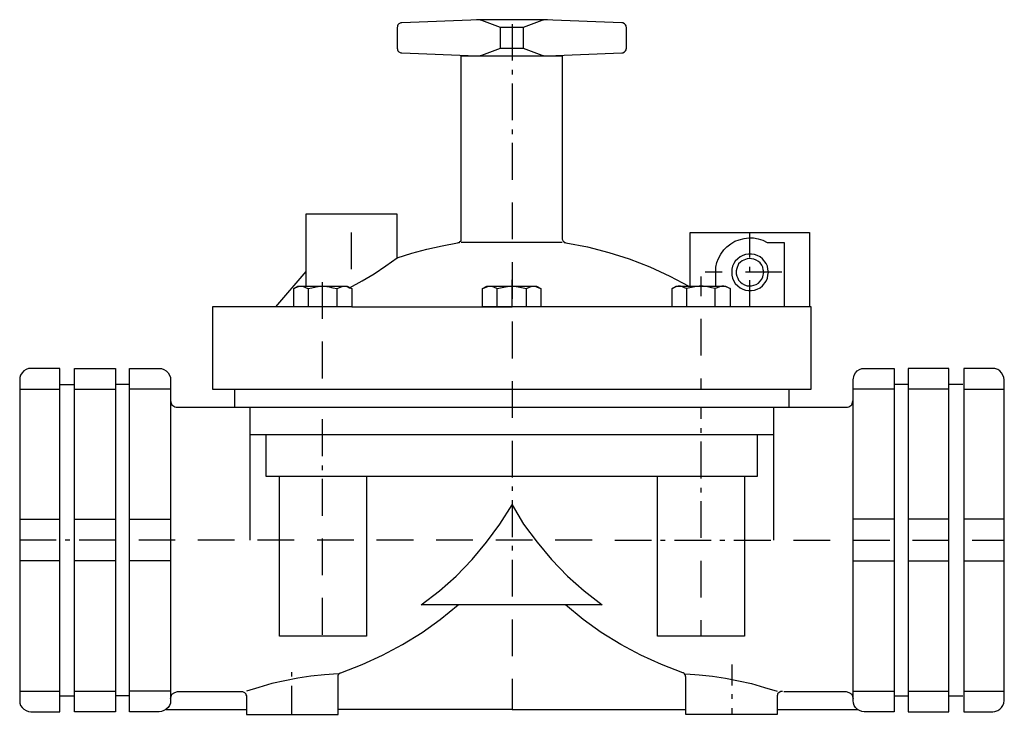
# Model space of a CAD drawing. Extents: x 50 to 150, y 124 to 194.
import ezdxf

# ---------------------------------------------------------------- set-up
doc = ezdxf.new("R2010")
doc.units = 0
doc.header["$MEASUREMENT"] = 0
doc.layers.get('0').update_dxf_attribs({"linetype": 'CONTINUOUS'})

# ---------------------------------------------------------------- blocks, each defined once
blk = doc.blocks.new('75T', base_point=(3.94, 6.25))
at = {"color": 7, "linetype": 'CONTINUOUS'}
for points in [[(98.82, 191.23), (101.13, 191.23), (103.02, 190.52), (103.07, 190.47), (103.17, 190.47), (103.26, 190.43), (103.59, 190.43), (111.15, 190.76), (111.25, 190.76), (111.44, 190.85), (111.53, 190.95), (111.58, 191.04), (111.58, 191.13), (111.63, 191.23), (111.63, 193.31), (111.58, 193.4), (111.58, 193.5), (111.53, 193.59), (111.44, 193.69), (111.25, 193.78), (111.15, 193.78), (103.26, 194.11), (96.69, 194.11), (88.8, 193.78), (88.71, 193.78), (88.52, 193.69), (88.42, 193.59), (88.37, 193.5), (88.37, 193.4), (88.33, 193.31), (88.33, 191.23), (88.37, 191.13), (88.37, 191.04), (88.42, 190.95), (88.52, 190.85), (88.71, 190.76), (88.8, 190.76), (96.41, 190.43), (96.69, 190.43), (96.79, 190.47), (96.88, 190.47), (96.93, 190.52), (98.82, 191.23), (98.82, 193.31), (96.93, 194.02), (96.88, 194.06), (96.79, 194.06), (96.69, 194.11), (96.41, 194.11)], [(103.59, 194.11), (103.26, 194.11), (103.17, 194.06), (103.07, 194.06), (103.02, 194.02), (101.13, 193.31), (98.82, 193.31)], [(100, 193.64), (100, 189.95)], [(101.13, 193.31), (101.13, 191.23)], [(88.33, 169.91), (89.84, 170.39), (91.35, 170.81), (92.91, 171.14), (94.47, 171.43), (94.57, 171.47), (94.66, 171.47), (94.71, 171.57), (94.8, 171.62), (94.85, 171.71), (94.85, 190.43), (105.1, 190.43), (105.1, 171.81), (105.2, 171.62), (105.25, 171.57), (105.29, 171.47), (105.39, 171.47), (105.48, 171.43), (107.66, 171.05), (109.83, 170.48), (111.91, 169.82), (113.99, 169.02), (116.02, 168.07), (117.96, 167.03)], [(100, 189.01), (100, 188.53)], [(100, 187.64), (100, 183.9)], [(100, 182.96), (100, 182.49)], [(100, 181.59), (100, 177.85)], [(100, 175.54), (100, 171.81)], [(83.51, 166.89), (84.78, 167.6), (86.01, 168.31), (87.19, 169.11), (88.33, 169.91), (88.33, 174.36), (79.06, 174.36), (79.06, 167.03)], [(83.7, 168.78), (83.7, 172.51)], [(118.1, 167.03), (118.1, 172.51), (130.2, 172.51), (130.2, 164.95)], [(124.15, 169.96), (124.15, 172.51)], [(105.1, 171.47), (94.85, 171.47)], [(120.7, 167.03), (120.7, 168.97), (120.79, 169.44), (120.98, 169.87), (121.22, 170.29), (121.5, 170.72), (121.83, 171.05), (122.21, 171.33), (122.64, 171.62), (123.06, 171.76), (123.58, 171.9), (124.05, 171.95), (124.53, 171.95), (125, 171.85), (125.47, 171.71), (125.9, 171.47), (127.65, 171.47), (127.65, 164.95)], [(100, 169.49), (100, 165.76)], [(124.15, 168.54), (124.15, 169.02)], [(79.06, 168.54), (75.99, 164.95)], [(119.19, 168.02), (119.19, 166.04)], [(121.36, 168.45), (119.61, 168.45)], [(127.41, 168.45), (123.72, 168.45)], [(77.84, 166.8), (77.98, 166.89), (78.21, 166.98), (78.45, 167.03), (78.69, 167.03), (78.88, 166.98), (79.11, 166.89), (79.3, 166.8), (79.68, 166.89), (80.1, 166.98), (80.53, 167.03), (80.95, 167.03), (81.43, 166.98), (81.81, 166.89), (82.23, 166.8), (82.42, 166.89), (82.66, 166.98), (82.84, 167.03), (83.08, 167.03), (83.32, 166.98), (83.51, 166.89), (83.74, 166.8), (83.74, 164.95), (100, 164.95), (100, 167.69)], [(77.84, 164.95), (77.84, 166.8), (78.26, 167.03), (83.27, 167.03), (83.74, 166.8)], [(80.77, 163.72), (80.77, 167.46)], [(97.02, 166.8), (97.21, 166.89), (97.45, 166.98), (97.64, 167.03), (97.87, 167.03), (98.11, 166.98), (98.49, 166.8), (99.34, 166.98), (99.76, 167.03), (100.19, 167.03), (100.61, 166.98), (101.47, 166.8), (101.84, 166.98), (102.08, 167.03), (102.32, 167.03), (102.5, 166.98), (102.74, 166.89), (102.93, 166.8)], [(122.16, 166.8), (121.98, 166.89), (121.74, 166.98), (121.5, 167.03), (121.31, 167.03), (121.08, 166.98), (120.84, 166.89), (120.65, 166.8), (120.27, 166.89), (119.85, 166.98), (119.42, 167.03), (119, 167.03), (118.57, 166.98), (117.72, 166.8), (117.53, 166.89), (117.3, 166.98), (117.11, 167.03), (116.87, 167.03), (116.64, 166.98), (116.26, 166.8)], [(116.26, 164.95), (116.26, 166.8), (116.68, 167.03), (121.69, 167.03), (122.16, 166.8), (122.16, 164.95)], [(124.15, 164.95), (124.15, 167.65)], [(79.3, 166.8), (79.3, 164.95)], [(82.23, 164.95), (82.23, 166.8)], [(98.49, 164.95), (98.49, 166.8)], [(101.47, 164.95), (101.47, 166.8)], [(117.72, 166.8), (117.72, 164.95)], [(120.65, 164.95), (120.65, 166.8)], [(83.74, 164.95), (69.57, 164.95), (69.57, 156.59), (130.39, 156.59), (130.39, 164.95), (100, 164.95)], [(100, 163.44), (100, 159.71)], [(119.19, 163.72), (119.19, 159.99)], [(80.77, 157.67), (80.77, 161.41)], [(54.16, 157.06), (55.58, 157.06)], [(61.15, 157.06), (59.74, 157.06)], [(100, 157.39), (100, 153.66)], [(119.19, 157.67), (119.19, 156.59)], [(140.22, 157.06), (138.8, 157.06)], [(145.79, 157.06), (144.38, 157.06)], [(50, 156.59), (54.06, 156.59)], [(55.58, 156.59), (59.74, 156.59)], [(65.31, 156.59), (61.15, 156.59)], [(71.83, 156.59), (71.83, 154.74)], [(128.12, 156.59), (128.12, 154.74)], [(138.8, 156.59), (134.64, 156.59)], [(144.38, 156.59), (140.22, 156.59)], [(145.89, 156.59), (150, 156.59)], [(65.31, 155.45), (65.36, 155.26), (65.45, 154.98), (65.74, 154.79), (65.88, 154.74), (134.07, 154.74), (134.22, 154.79), (134.5, 154.98), (134.59, 155.26), (134.64, 155.45)], [(73.39, 154.74), (73.39, 141.23)], [(119.19, 154.74), (119.19, 153.56)], [(126.56, 154.74), (126.56, 141.23)], [(80.77, 149.78), (80.77, 153.52)], [(119.19, 152.62), (119.19, 152.15)], [(73.39, 151.96), (126.56, 151.96)], [(75, 151.96), (75, 147.75), (124.95, 147.75), (124.95, 151.96)], [(100, 151.34), (100, 147.61)], [(119.19, 151.25), (119.19, 147.51)], [(80.77, 148.36), (80.77, 148.84)], [(85.21, 147.75), (85.21, 131.49), (76.37, 131.49), (76.37, 147.75)], [(80.77, 143.73), (80.77, 147.47)], [(123.63, 147.75), (123.63, 131.49), (114.79, 131.49), (114.79, 147.75)], [(100, 146.71), (100, 146.24)], [(119.19, 146.57), (119.19, 146.1)], [(100, 145.29), (100, 141.56)], [(119.19, 145.2), (119.19, 141.47)], [(50, 143.36), (54.06, 143.36)], [(55.58, 143.36), (59.74, 143.36)], [(61.15, 143.36), (65.31, 143.36)], [(138.8, 143.36), (134.64, 143.36)], [(144.38, 143.36), (140.22, 143.36)], [(150, 143.36), (145.89, 143.36)], [(53.69, 141.23), (50, 141.23)], [(55.1, 141.23), (54.63, 141.23)], [(59.74, 141.23), (56.05, 141.23)], [(65.78, 141.23), (62.1, 141.23)], [(71.83, 141.23), (68.1, 141.23)], [(77.88, 141.23), (74.15, 141.23)], [(83.93, 141.23), (80.2, 141.23)], [(80.77, 137.68), (80.77, 141.42)], [(89.98, 141.23), (86.25, 141.23)], [(96.03, 141.23), (92.3, 141.23)], [(102.08, 141.23), (98.35, 141.23)], [(108.13, 141.23), (104.4, 141.23)], [(110.44, 141.23), (114.18, 141.23)], [(115.08, 141.23), (115.55, 141.23)], [(116.49, 141.23), (120.23, 141.23)], [(121.12, 141.23), (121.6, 141.23)], [(122.54, 141.23), (126.28, 141.23)], [(128.59, 141.23), (132.33, 141.23)], [(134.64, 141.23), (138.37, 141.23)], [(140.69, 141.23), (144.38, 141.23)], [(146.74, 141.23), (150, 141.23)], [(100, 140.66), (100, 140.19)], [(54.06, 139.15), (50, 139.15)], [(59.74, 139.15), (55.58, 139.15)], [(65.31, 139.15), (61.15, 139.15)], [(100, 139.24), (100, 135.51)], [(119.19, 139.15), (119.19, 135.42)], [(134.64, 139.15), (138.8, 139.15)], [(140.22, 139.15), (144.38, 139.15)], [(145.89, 139.15), (150, 139.15)], [(80.77, 131.64), (80.77, 135.37)], [(65.31, 125.16), (65.45, 125.59), (65.74, 125.78), (66.02, 125.87), (72.64, 125.87), (72.83, 125.78), (72.97, 125.63), (72.97, 125.54), (73.02, 125.44), (73.02, 123.55), (82.33, 123.55), (82.33, 127.52), (82.37, 127.57), (82.42, 127.67), (82.47, 127.71), (82.56, 127.76), (82.61, 127.76), (84.78, 128.61), (86.86, 129.56), (88.89, 130.64), (90.88, 131.87), (92.72, 133.19), (94.52, 134.66)], [(127.46, 125.87), (127.32, 125.87), (127.13, 125.78), (126.98, 125.63), (126.98, 125.54), (126.94, 125.44), (126.94, 123.55), (117.67, 123.55), (117.67, 127.33), (117.63, 127.43), (117.63, 127.52), (117.58, 127.57), (117.53, 127.67), (117.49, 127.71), (117.39, 127.76), (117.34, 127.76), (115.17, 128.61), (113.09, 129.56), (111.06, 130.64), (109.07, 131.87), (107.23, 133.19), (105.43, 134.66)], [(100, 133.19), (100, 129.46)], [(119.19, 133.1), (119.19, 131.49)], [(122.31, 128.61), (122.31, 126.48)], [(82.33, 127.67), (80.95, 127.57), (79.58, 127.43), (78.26, 127.24), (75.61, 126.67), (74.29, 126.29), (73.02, 125.92)], [(77.65, 127.38), (77.65, 127.85)], [(100, 127.15), (100, 124.03), (82.33, 124.03)], [(117.67, 127.67), (119, 127.57), (120.37, 127.43), (121.69, 127.24), (124.34, 126.67), (125.66, 126.29), (126.94, 125.92)], [(77.65, 123.55), (77.65, 126.44)], [(50, 125.92), (54.06, 125.92)], [(54.16, 125.44), (55.58, 125.44)], [(55.58, 125.92), (59.74, 125.92)], [(61.15, 125.44), (59.74, 125.44)], [(65.31, 125.92), (61.15, 125.92)], [(122.31, 125.59), (122.31, 125.11)], [(127.6, 125.87), (133.93, 125.87), (134.22, 125.78), (134.5, 125.59), (134.64, 125.16)], [(134.64, 125.92), (138.8, 125.92)], [(138.8, 125.44), (140.22, 125.44)], [(140.22, 125.92), (144.38, 125.92)], [(144.38, 125.44), (145.79, 125.44)], [(145.89, 125.92), (150, 125.92)], [(64.84, 124.03), (73.02, 124.03)], [(100, 124.03), (117.67, 124.03)], [(122.31, 124.17), (122.31, 123.55)], [(126.94, 124.03), (135.11, 124.03)]]:
    blk.add_lwpolyline(points, dxfattribs=at)
for points in [[(126.04, 168.45), (125.99, 168.78), (125.95, 169.06), (125.8, 169.35), (125.43, 169.82), (125.19, 170.01), (124.91, 170.15), (124.62, 170.25), (124.34, 170.29), (124.01, 170.29), (123.72, 170.25), (123.44, 170.15), (123.16, 170.01), (122.92, 169.82), (122.68, 169.58), (122.54, 169.35), (122.4, 169.06), (122.31, 168.78), (122.31, 168.17), (122.4, 167.84), (122.54, 167.55), (122.68, 167.32), (122.92, 167.08), (123.16, 166.89), (123.44, 166.75), (123.72, 166.65), (124.01, 166.61), (124.34, 166.61), (124.62, 166.65), (124.91, 166.75), (125.19, 166.89), (125.43, 167.08), (125.8, 167.55), (125.95, 167.84), (125.99, 168.17)], [(125.57, 168.45), (125.52, 168.69), (125.47, 168.97), (125.38, 169.16), (125.19, 169.4), (125.05, 169.54), (124.81, 169.68), (124.57, 169.77), (124.1, 169.87), (123.87, 169.82), (123.39, 169.63), (123.2, 169.49), (123.02, 169.3), (122.83, 168.83), (122.78, 168.59), (122.78, 168.31), (122.83, 168.07), (122.92, 167.84), (123.02, 167.65), (123.2, 167.46), (123.39, 167.32), (123.63, 167.17), (123.87, 167.08), (124.34, 167.08), (124.57, 167.13), (124.81, 167.22), (125.05, 167.36), (125.19, 167.55), (125.38, 167.74), (125.47, 167.98)], [(102.93, 164.95), (97.02, 164.95), (97.02, 166.8), (97.45, 167.03), (102.5, 167.03), (102.93, 166.8)], [(54.06, 158.67), (50.9, 158.67), (50.66, 158.57), (50.43, 158.43), (50.24, 158.24), (50.09, 158.01), (50, 157.77), (50, 124.69), (50.09, 124.45), (50.24, 124.26), (50.43, 124.07), (50.66, 123.93), (50.9, 123.84), (51.13, 123.79), (54.06, 123.79)], [(59.74, 123.79), (55.58, 123.79), (55.58, 158.67), (59.74, 158.67)], [(64.18, 158.67), (64.41, 158.67), (64.65, 158.57), (64.89, 158.43), (65.08, 158.24), (65.22, 158.01), (65.31, 157.77), (65.31, 124.69), (65.22, 124.45), (65.08, 124.26), (64.89, 124.07), (64.65, 123.93), (64.41, 123.84), (64.18, 123.79), (61.15, 123.79), (61.15, 158.67)], [(135.78, 123.79), (135.54, 123.84), (135.3, 123.93), (135.07, 124.07), (134.88, 124.26), (134.74, 124.45), (134.69, 124.69), (134.64, 124.97), (134.64, 157.53), (134.74, 158.01), (134.88, 158.24), (135.07, 158.43), (135.3, 158.57), (135.54, 158.67), (138.8, 158.67), (138.8, 123.79)], [(140.22, 123.79), (144.38, 123.79), (144.38, 158.67), (140.22, 158.67)], [(150, 124.97), (150, 157.53), (149.95, 157.77), (149.86, 158.01), (149.72, 158.24), (149.53, 158.43), (149.34, 158.57), (149.05, 158.67), (145.89, 158.67), (145.89, 123.79), (148.82, 123.79), (149.05, 123.84), (149.34, 123.93), (149.53, 124.07), (149.72, 124.26), (149.86, 124.45), (149.95, 124.69)], [(100, 134.66), (90.78, 134.66), (92.63, 136.08), (94.33, 137.59), (95.94, 139.29), (97.4, 141.04), (98.77, 142.88), (100, 144.82), (101.18, 142.88), (102.55, 141.04), (104.02, 139.29), (105.62, 137.59), (107.33, 136.08), (109.17, 134.66)]]:
    blk.add_lwpolyline(points, close=True, dxfattribs=at)

msp = doc.modelspace()

# ---------------------------------------------------------------- block references
msp.add_blockref('75T', (3.94, 6.25))

doc.saveas('drawing.dxf')
